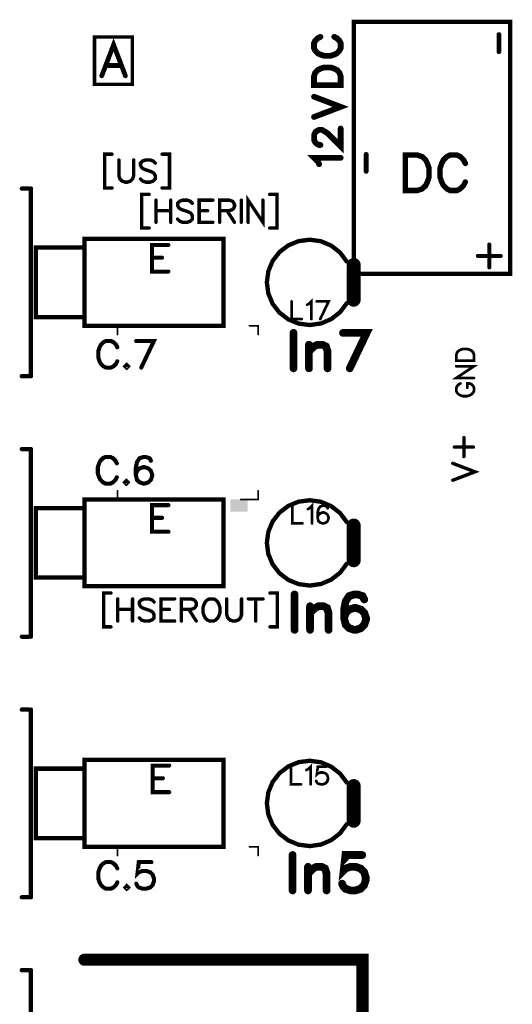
# Model space of a CAD drawing. Extents: x -4 to 99, y -4 to 139.
# Tile 11 of 14: x -4 to 25, y 78 to 135. Entities that reach past the tile are written whole.
import ezdxf

# ---------------------------------------------------------------- set-up
doc = ezdxf.new("R2010")
doc.units = 0
doc.layers.add('Top_Silk', color=2, linetype='CONTINUOUS')

msp = doc.modelspace()

# ---------------------------------------------------------------- linework, layer by layer
at = {"layer": 'Top_Silk', "linetype": 'CONTINUOUS'}
for points, const_width in [([(15.5009, 120.5005), (24.5013, 120.5005), (24.5013, 134.9987), (15.5009, 134.9987), (15.5009, 120.5005)], 0.25), ([(23.8555, 133.2838), (23.8555, 134.2664)], 0.2745), ([(0.5767, 134.1226), (2.7526, 134.1226), (2.7526, 131.4064), (0.5767, 131.4064), (0.5767, 134.1226)], 0.2), ([(2.3605, 131.893), (1.6785, 133.6795), (0.9985, 131.893)], 0.2745), ([(13.5796, 134.1364), (13.4347, 134.0639), (13.2882, 133.9174), (13.2157, 133.7725), (13.2157, 133.481), (13.2882, 133.3345), (13.4347, 133.1896), (13.5796, 133.1155), (13.7986, 133.043), (14.1642, 133.043), (14.3815, 133.1155), (14.528, 133.1896), (14.6729, 133.3345), (14.747, 133.481), (14.747, 133.7725), (14.6729, 133.9174), (14.528, 134.0639), (14.3815, 134.1364)], 0.3333), ([(1.254, 132.4885), (2.105, 132.4885)], 0.2745), ([(13.2157, 131.3555), (14.747, 131.3555), (14.747, 131.8659), (14.6729, 132.0849), (14.528, 132.2315), (14.3815, 132.3039), (14.1642, 132.3764), (13.7986, 132.3764), (13.5796, 132.3039), (13.4347, 132.2315), (13.2882, 132.0849), (13.2157, 131.8659), (13.2157, 131.3555)], 0.3333), ([(13.2157, 129.5231), (14.747, 130.1059), (13.2157, 130.6888)], 0.3333), ([(13.5813, 127.9097), (13.5088, 127.9097), (13.3623, 127.9821), (13.2898, 128.0545), (13.2174, 128.2011), (13.2174, 128.4925), (13.2898, 128.6374), (13.3623, 128.7098), (13.5088, 128.784), (13.6537, 128.784), (13.8003, 128.7098), (14.0176, 128.565), (14.747, 127.8355), (14.747, 128.8564)], 0.3333), ([(1.5917, 127.38), (1.1663, 127.38), (1.1663, 125.4371), (1.5917, 125.4371)], 0.1961), ([(1.9838, 127.0473), (1.9838, 126.1362), (2.0442, 125.9537), (2.1663, 125.833), (2.3488, 125.7712), (2.4696, 125.7712), (2.6521, 125.833), (2.7742, 125.9537), (2.8346, 126.1362), (2.8346, 127.0473)], 0.1961), ([(4.0774, 126.8648), (3.9567, 126.987), (3.7742, 127.0473), (3.5314, 127.0473), (3.3489, 126.987), (3.2267, 126.8648), (3.2267, 126.7441), (3.2885, 126.622), (3.3489, 126.5616), (3.4696, 126.5012), (3.8346, 126.3791), (3.9567, 126.3187), (4.0171, 126.257), (4.0774, 126.1362), (4.0774, 125.9537), (3.9567, 125.833), (3.7742, 125.7712), (3.5314, 125.7712), (3.3489, 125.833), (3.2267, 125.9537)], 0.1961), ([(4.4696, 127.38), (4.895, 127.38), (4.895, 125.4371), (4.4696, 125.4371)], 0.1961), ([(13.5088, 126.8033), (13.4347, 126.9499), (13.2174, 127.1689), (14.747, 127.1689)], 0.3333), ([(16.2164, 126.3866), (16.2164, 127.3693)], 0.2745), ([(18.4761, 127.3307), (18.4761, 125.2889), (19.1567, 125.2889), (19.4487, 125.3877), (19.6441, 125.5809), (19.7407, 125.7763), (19.8373, 126.0661), (19.8373, 126.5535), (19.7407, 126.8455), (19.6441, 127.0387), (19.4487, 127.2341), (19.1567, 127.3307), (18.4761, 127.3307)], 0.3137), ([(21.9225, 126.8455), (21.8259, 127.0387), (21.6305, 127.2341), (21.4373, 127.3307), (21.0487, 127.3307), (20.8533, 127.2341), (20.6602, 127.0387), (20.5613, 126.8455), (20.4647, 126.5535), (20.4647, 126.0661), (20.5613, 125.7763), (20.6602, 125.5809), (20.8533, 125.3877), (21.0487, 125.2889), (21.4373, 125.2889), (21.6305, 125.3877), (21.8259, 125.5809), (21.9225, 125.7763)], 0.3137), ([(-3.1991, 125.4), (-3.6, 125.4)], 0.25), ([(-3.0773, 125.4), (-3.0773, 114.6)], 0.25), ([(3.726, 125.0667), (3.3006, 125.0667), (3.3006, 123.1238), (3.726, 123.1238)], 0.1961), ([(4.1181, 124.734), (4.1181, 123.4579)], 0.1961), ([(4.9689, 124.734), (4.9689, 123.4579)], 0.1961), ([(6.2117, 124.5515), (6.091, 124.6737), (5.9085, 124.734), (5.6657, 124.734), (5.4832, 124.6737), (5.361, 124.5515), (5.361, 124.4308), (5.4228, 124.3087), (5.4832, 124.2483), (5.6039, 124.1879), (5.9689, 124.0658), (6.091, 124.0054), (6.1514, 123.9437), (6.2117, 123.8229), (6.2117, 123.6404), (6.091, 123.5197), (5.9085, 123.4579), (5.6657, 123.4579), (5.4832, 123.5197), (5.361, 123.6404)], 0.1961), ([(7.3929, 124.734), (6.6039, 124.734), (6.6039, 123.4579), (7.3929, 123.4579)], 0.1961), ([(7.785, 124.1262), (8.3311, 124.1262), (8.5136, 124.1879), (8.5754, 124.2483), (8.6358, 124.369), (8.6358, 124.4912), (8.5754, 124.6119), (8.5136, 124.6737), (8.3311, 124.734), (7.785, 124.734), (7.785, 123.4579)], 0.1961), ([(9.0279, 124.734), (9.0279, 123.4579)], 0.1961), ([(10.2708, 124.734), (10.2708, 123.4579), (9.4201, 124.734), (9.4201, 123.4579)], 0.1961), ([(10.663, 125.0667), (11.0883, 125.0667), (11.0883, 123.1238), (10.663, 123.1238)], 0.1961), ([(4.1181, 124.1262), (4.9689, 124.1262)], 0.1961), ([(6.6039, 124.1262), (7.0896, 124.1262)], 0.1961), ([(8.2104, 124.1262), (8.6358, 123.4579)], 0.1961), ([(-0.0001, 122.5013), (7.9992, 122.5013), (7.9992, 117.502), (-0.0001, 117.502), (-0.0001, 122.5013)], 0.25), ([(15.1, 121.1997), (14.7142, 121.716), (14.2073, 122.1141), (13.6144, 122.3667), (12.9761, 122.4564), (12.3365, 122.3769), (11.7396, 122.1339), (11.2264, 121.7439), (10.8324, 121.2339), (10.5846, 120.6389), (10.5, 120), (10.5846, 119.3611), (10.8324, 118.7661), (11.2264, 118.2561), (11.7396, 117.8661), (12.3365, 117.6231), (12.9761, 117.5436), (13.6144, 117.6333), (14.2073, 117.8859), (14.7142, 118.284), (15.1, 118.8003)], 0.25), ([(-0.0001, 118.002), (-2.8006, 118.002), (-2.8006, 122.0012), (-0.0001, 122.0012), (-0.0001, 118.002)], 0.25), ([(4.8303, 122.1537), (3.8835, 122.1537), (3.8835, 120.6224), (4.8303, 120.6224)], 0.2353), ([(23.3017, 120.8657), (23.3017, 122.178)], 0.2353), ([(3.8835, 121.4243), (4.4664, 121.4243)], 0.2353), ([(15.5, 121.0003), (15.5, 118.9997)], 0.8), ([(22.6447, 121.521), (23.957, 121.521)], 0.2353), ([(12.8189, 118.7092), (12.9166, 118.7586), (13.0626, 118.9034), (13.0626, 117.8837)], 0.1569), ([(11.9223, 118.9046), (11.9223, 117.8837), (12.5052, 117.8837)], 0.1569), ([(13.5706, 117.8837), (14.0569, 118.9034), (13.3763, 118.9034)], 0.1569), ([(2.3998, 117.5), (1.9, 117.5), (1.9, 117.0003)], 0.1), ([(10, 117.0003), (10, 117.5), (9.5002, 117.5)], 0.1), ([(12.035, 117.0922), (12.035, 115.0504)], 0.4444), ([(15.2705, 115.0504), (16.2431, 117.0899), (14.8819, 117.0899)], 0.4444), ([(1.892, 116.2611), (1.8196, 116.406), (1.673, 116.5525), (1.5282, 116.625), (1.2367, 116.625), (1.0902, 116.5525), (0.9453, 116.406), (0.8712, 116.2611), (0.7987, 116.0421), (0.7987, 115.6765), (0.8712, 115.4592), (0.9453, 115.3127), (1.0902, 115.1678), (1.2367, 115.0937), (1.5282, 115.0937), (1.673, 115.1678), (1.8196, 115.3127), (1.892, 115.4592)], 0.2353), ([(3.2712, 115.0937), (4.0006, 116.6233), (2.9798, 116.6233)], 0.2353), ([(12.9239, 116.4116), (12.9239, 115.0504)], 0.4444), ([(12.9239, 116.023), (13.2159, 116.315), (13.4113, 116.4116), (13.701, 116.4116), (13.8965, 116.315), (13.993, 116.023), (13.993, 115.0504)], 0.4444), ([(21.4014, 115.4863), (22.4223, 115.4863), (22.4223, 115.8266), (22.3729, 115.9726), (22.2763, 116.0703), (22.1786, 116.1186), (22.0337, 116.1669), (21.79, 116.1669), (21.644, 116.1186), (21.5474, 116.0703), (21.4497, 115.9726), (21.4014, 115.8266), (21.4014, 115.4863)], 0.1569), ([(2.4351, 115.2402), (2.3626, 115.1661), (2.4351, 115.0937), (2.5092, 115.1661), (2.4351, 115.2402)], 0.2353), ([(21.4014, 115.1726), (22.4223, 115.1726), (21.4014, 114.492), (22.4223, 114.492)], 0.1569), ([(-3.1991, 114.6), (-3.6, 114.6)], 0.25), ([(21.644, 114.1783), (21.5474, 114.13), (21.4497, 114.0323), (21.4014, 113.9357), (21.4014, 113.7414), (21.4497, 113.6437), (21.5474, 113.5471), (21.644, 113.4977), (21.79, 113.4494), (22.0337, 113.4494), (22.1786, 113.4977), (22.2763, 113.5471), (22.3729, 113.6437), (22.4223, 113.7414), (22.4223, 113.9357), (22.3729, 114.0323), (22.2763, 114.13), (22.1786, 114.1783), (22.0337, 114.1783), (22.0337, 113.9357)], 0.1569), ([(21.8395, 109.9711), (21.8395, 111.0647)], 0.1961), ([(21.292, 110.5172), (22.3856, 110.5172)], 0.1961), ([(-3.1991, 110.4), (-3.6, 110.4)], 0.25), ([(-3.0773, 110.4), (-3.0773, 99.6)], 0.25), ([(1.8651, 109.5825), (1.7927, 109.7274), (1.6461, 109.874), (1.5012, 109.9464), (1.2098, 109.9464), (1.0632, 109.874), (0.9183, 109.7274), (0.8442, 109.5825), (0.7718, 109.3635), (0.7718, 108.998), (0.8442, 108.7806), (0.9183, 108.6341), (1.0632, 108.4892), (1.2098, 108.4151), (1.5012, 108.4151), (1.6461, 108.4892), (1.7927, 108.6341), (1.8651, 108.7806)], 0.2353), ([(3.8271, 109.7274), (3.7547, 109.8723), (3.5357, 109.9447), (3.3908, 109.9447), (3.1718, 109.8723), (3.0253, 109.6533), (2.9528, 109.2894), (2.9528, 108.9255), (3.0253, 108.6341), (3.1718, 108.4875), (3.3908, 108.4151), (3.4633, 108.4151), (3.6806, 108.4875), (3.8271, 108.6341), (3.8996, 108.8531), (3.8996, 108.9255), (3.8271, 109.1445), (3.6806, 109.2894), (3.4633, 109.3618), (3.3908, 109.3618), (3.1718, 109.2894), (3.0253, 109.1445), (2.9528, 108.9255)], 0.2353), ([(21.2001, 108.6075), (22.4761, 109.0932), (21.2001, 109.5789)], 0.1961), ([(2.4081, 108.5616), (2.3357, 108.4875), (2.4081, 108.4151), (2.4822, 108.4875), (2.4081, 108.5616)], 0.2353), ([(1.9, 107.9995), (1.9, 107.4998), (2.3998, 107.4998)], 0.1), ([(10, 107.9995), (10, 107.4998), (8.9997, 107.4998), (8.9997, 107.4998)], 0.1), ([(-0.0001, 107.5013), (7.9992, 107.5013), (7.9992, 102.502), (-0.0001, 102.502), (-0.0001, 107.5013)], 0.25), ([(4.8369, 107.1742), (3.8902, 107.1742), (3.8902, 105.6429), (4.8369, 105.6429)], 0.2353), ([(15.1, 106.1997), (14.7142, 106.716), (14.2073, 107.1141), (13.6144, 107.3667), (12.9761, 107.4564), (12.3365, 107.3769), (11.7396, 107.1339), (11.2264, 106.7439), (10.8324, 106.2339), (10.5846, 105.6389), (10.5, 105), (10.5846, 104.3611), (10.8324, 103.7661), (11.2264, 103.2561), (11.7396, 102.8661), (12.3365, 102.6231), (12.9761, 102.5436), (13.6144, 102.6333), (14.2073, 102.8859), (14.7142, 103.284), (15.1, 103.8003)], 0.25), ([(11.9652, 107.1416), (11.9652, 106.1207), (12.548, 106.1207)], 0.1569), ([(12.8618, 106.9462), (12.9595, 106.9956), (13.1055, 107.1405), (13.1055, 106.1207)], 0.1569), ([(14.0021, 106.9956), (13.9538, 107.0922), (13.8078, 107.1405), (13.7112, 107.1405), (13.5652, 107.0922), (13.4675, 106.9462), (13.4192, 106.7036), (13.4192, 106.461), (13.4675, 106.2667), (13.5652, 106.169), (13.7112, 106.1207), (13.7595, 106.1207), (13.9044, 106.169), (14.0021, 106.2667), (14.0504, 106.4127), (14.0504, 106.461), (14.0021, 106.607), (13.9044, 106.7036), (13.7595, 106.7519), (13.7112, 106.7519), (13.5652, 106.7036), (13.4675, 106.607), (13.4192, 106.461)], 0.1569), ([(-0.0001, 103.002), (-2.8006, 103.002), (-2.8006, 107.0012), (-0.0001, 107.0012), (-0.0001, 103.002)], 0.25), ([(3.8902, 106.4448), (4.4731, 106.4448)], 0.2353), ([(15.5, 106.0003), (15.5, 103.9997)], 0.8), ([(1.526, 102.1096), (1.1006, 102.1096), (1.1006, 100.1667), (1.526, 100.1667)], 0.1961), ([(10.6773, 102.1096), (11.1027, 102.1096), (11.1027, 100.1667), (10.6773, 100.1667)], 0.1961), ([(12.0956, 102.0344), (12.0956, 99.9927)], 0.4444), ([(16.1083, 101.7424), (16.0117, 101.9356), (15.7197, 102.0322), (15.5265, 102.0322), (15.2345, 101.9356), (15.0391, 101.6436), (14.9425, 101.1584), (14.9425, 100.6733), (15.0391, 100.2847), (15.2345, 100.0893), (15.5265, 99.9927), (15.6231, 99.9927), (15.9129, 100.0893), (16.1083, 100.2847), (16.2049, 100.5767), (16.2049, 100.6733), (16.1083, 100.9653), (15.9129, 101.1584), (15.6231, 101.255), (15.5265, 101.255), (15.2345, 101.1584), (15.0391, 100.9653), (14.9425, 100.6733)], 0.4444), ([(1.9181, 101.7769), (1.9181, 100.5008)], 0.1961), ([(2.7689, 101.7769), (2.7689, 100.5008)], 0.1961), ([(4.0117, 101.5944), (3.891, 101.7165), (3.7085, 101.7769), (3.4657, 101.7769), (3.2832, 101.7165), (3.161, 101.5944), (3.161, 101.4737), (3.2228, 101.3515), (3.2832, 101.2912), (3.4039, 101.2308), (3.7689, 101.1087), (3.891, 101.0483), (3.9514, 100.9865), (4.0117, 100.8658), (4.0117, 100.6833), (3.891, 100.5626), (3.7085, 100.5008), (3.4657, 100.5008), (3.2832, 100.5626), (3.161, 100.6833)], 0.1961), ([(5.1929, 101.7769), (4.4039, 101.7769), (4.4039, 100.5008), (5.1929, 100.5008)], 0.1961), ([(5.585, 101.169), (6.1311, 101.169), (6.3136, 101.2308), (6.3754, 101.2912), (6.4358, 101.4119), (6.4358, 101.534), (6.3754, 101.6547), (6.3136, 101.7165), (6.1311, 101.7769), (5.585, 101.7769), (5.585, 100.5008)], 0.1961), ([(7.1929, 101.7769), (7.0708, 101.7165), (6.95, 101.5944), (6.8883, 101.4737), (6.8279, 101.2912), (6.8279, 100.9865), (6.8883, 100.8054), (6.95, 100.6833), (7.0708, 100.5626), (7.1929, 100.5008), (7.4358, 100.5008), (7.5565, 100.5626), (7.6786, 100.6833), (7.739, 100.8054), (7.7994, 100.9865), (7.7994, 101.2912), (7.739, 101.4737), (7.6786, 101.5944), (7.5565, 101.7165), (7.4358, 101.7769), (7.1929, 101.7769)], 0.1961), ([(8.1915, 101.7769), (8.1915, 100.8658), (8.2519, 100.6833), (8.374, 100.5626), (8.5565, 100.5008), (8.6773, 100.5008), (8.8598, 100.5626), (8.9819, 100.6833), (9.0423, 100.8658), (9.0423, 101.7769)], 0.1961), ([(9.4344, 101.7769), (10.2851, 101.7769)], 0.1961), ([(9.8598, 101.7769), (9.8598, 100.5008)], 0.1961), ([(12.9845, 101.3539), (12.9845, 99.9927)], 0.4444), ([(12.9845, 100.9653), (13.2765, 101.2573), (13.4719, 101.3539), (13.7616, 101.3539), (13.9571, 101.2573), (14.0536, 100.9653), (14.0536, 99.9927)], 0.4444), ([(1.9181, 101.169), (2.7689, 101.169)], 0.1961), ([(4.4039, 101.169), (4.8896, 101.169)], 0.1961), ([(6.0104, 101.169), (6.4358, 100.5008)], 0.1961), ([(-3.1991, 99.6), (-3.6, 99.6)], 0.25), ([(-3.1991, 95.4), (-3.6, 95.4)], 0.25), ([(-3.0773, 95.4), (-3.0773, 84.6)], 0.25), ([(-0.0001, 92.5013), (7.9992, 92.5013), (7.9992, 87.502), (-0.0001, 87.502), (-0.0001, 92.5013)], 0.25), ([(15.1, 91.1997), (14.7142, 91.716), (14.2073, 92.1141), (13.6144, 92.3667), (12.9761, 92.4564), (12.3365, 92.3769), (11.7396, 92.1339), (11.2264, 91.7439), (10.8324, 91.2339), (10.5846, 90.6389), (10.5, 90), (10.5846, 89.3611), (10.8324, 88.7661), (11.2264, 88.2561), (11.7396, 87.8661), (12.3365, 87.6231), (12.9761, 87.5436), (13.6144, 87.6333), (14.2073, 87.8859), (14.7142, 88.284), (15.1, 88.8003)], 0.25), ([(-0.0001, 88.002), (-2.8006, 88.002), (-2.8006, 92.0012), (-0.0001, 92.0012), (-0.0001, 88.002)], 0.25), ([(4.8788, 92.1786), (3.932, 92.1786), (3.932, 90.6473), (4.8788, 90.6473)], 0.2353), ([(11.883, 92.1205), (11.883, 91.0996), (12.4658, 91.0996)], 0.1569), ([(12.7796, 91.9251), (12.8773, 91.9745), (13.0233, 92.1194), (13.0233, 91.0996)], 0.1569), ([(13.9199, 92.1194), (13.4347, 92.1194), (13.3864, 91.6825), (13.4347, 91.7308), (13.5807, 91.7802), (13.7256, 91.7802), (13.8716, 91.7308), (13.9693, 91.6342), (14.0176, 91.4882), (14.0176, 91.3916), (13.9693, 91.2456), (13.8716, 91.1479), (13.7256, 91.0996), (13.5807, 91.0996), (13.4347, 91.1479), (13.3864, 91.1973), (13.337, 91.2939)], 0.1569), ([(3.932, 91.4492), (4.5149, 91.4492)], 0.2353), ([(15.5, 91.0003), (15.5, 88.9997)], 0.8), ([(2.3998, 87.5), (1.9, 87.5), (1.9, 87.0003)], 0.1), ([(10, 87.0003), (10, 87.5), (9.5002, 87.5)], 0.1), ([(1.8941, 86.2586), (1.8216, 86.4035), (1.6751, 86.55), (1.5302, 86.6225), (1.2387, 86.6225), (1.0922, 86.55), (0.9473, 86.4035), (0.8732, 86.2586), (0.8007, 86.0396), (0.8007, 85.674), (0.8732, 85.4567), (0.9473, 85.3102), (1.0922, 85.1653), (1.2387, 85.0912), (1.5302, 85.0912), (1.6751, 85.1653), (1.8216, 85.3102), (1.8941, 85.4567)], 0.2353), ([(3.8561, 86.6208), (3.1284, 86.6208), (3.0559, 85.9655), (3.1284, 86.0379), (3.3474, 86.112), (3.5647, 86.112), (3.7837, 86.0379), (3.9302, 85.893), (4.0027, 85.674), (4.0027, 85.5292), (3.9302, 85.3102), (3.7837, 85.1636), (3.5647, 85.0912), (3.3474, 85.0912), (3.1284, 85.1636), (3.0559, 85.2377), (2.9818, 85.3826)], 0.2353), ([(11.9794, 87.0322), (11.9794, 84.9905)], 0.4444), ([(15.9921, 87.03), (15.0218, 87.03), (14.9252, 86.1562), (15.0218, 86.2528), (15.3138, 86.3516), (15.6035, 86.3516), (15.8955, 86.2528), (16.091, 86.0596), (16.1875, 85.7676), (16.1875, 85.5745), (16.091, 85.2825), (15.8955, 85.087), (15.6035, 84.9905), (15.3138, 84.9905), (15.0218, 85.087), (14.9252, 85.1859), (14.8264, 85.379)], 0.4444), ([(12.8683, 86.3516), (12.8683, 84.9905)], 0.4444), ([(12.8683, 85.963), (13.1603, 86.255), (13.3557, 86.3516), (13.6455, 86.3516), (13.8409, 86.255), (13.9375, 85.963), (13.9375, 84.9905)], 0.4444), ([(2.4371, 85.2377), (2.3647, 85.1636), (2.4371, 85.0912), (2.5112, 85.1636), (2.4371, 85.2377)], 0.2353), ([(-3.1991, 84.6), (-3.6, 84.6)], 0.25), ([(0, 81), (16, 81), (16, 70.5), (19.5, 70.5), (19.5, 70.5)], 0.7), ([(-3.1991, 80.4), (-3.6, 80.4)], 0.25), ([(-3.0773, 80.4), (-3.0773, 69.6)], 0.25)]:
    msp.add_lwpolyline(points, dxfattribs=dict(at, const_width=const_width))
for points, const_width in [([(23.7868, 134.2664, 1), (23.9241, 134.2664, 1), (23.7868, 134.2664, 1)], 0.1373), ([(13.4963, 134.1364, 1), (13.6629, 134.1364, 1), (13.4963, 134.1364, 1)], 0.1667), ([(14.2981, 134.1364, 1), (14.4648, 134.1364, 1), (14.2981, 134.1364, 1)], 0.1667), ([(23.7868, 133.2838, 1), (23.9241, 133.2838, 1), (23.7868, 133.2838, 1)], 0.1373), ([(1.1854, 132.4885, 1), (1.3226, 132.4885, 1), (1.1854, 132.4885, 1)], 0.1373), ([(2.0364, 132.4885, 1), (2.1736, 132.4885, 1), (2.0364, 132.4885, 1)], 0.1373), ([(0.9299, 131.893, 1), (1.0671, 131.893, 1), (0.9299, 131.893, 1)], 0.1373), ([(2.2919, 131.893, 1), (2.4291, 131.893, 1), (2.2919, 131.893, 1)], 0.1373), ([(13.1324, 131.3555, 1), (13.2991, 131.3555, 1), (13.1324, 131.3555, 1)], 0.1667), ([(13.1324, 130.6888, 1), (13.2991, 130.6888, 1), (13.1324, 130.6888, 1)], 0.1667), ([(13.1324, 129.5231, 1), (13.2991, 129.5231, 1), (13.1324, 129.5231, 1)], 0.1667), ([(14.6637, 128.8564, 1), (14.8304, 128.8564, 1), (14.6637, 128.8564, 1)], 0.1667), ([(13.498, 127.9097, 1), (13.6646, 127.9097, 1), (13.498, 127.9097, 1)], 0.1667), ([(1.5427, 127.38, 1), (1.6407, 127.38, 1), (1.5427, 127.38, 1)], 0.098), ([(1.9348, 127.0473, 1), (2.0328, 127.0473, 1), (1.9348, 127.0473, 1)], 0.098), ([(2.7855, 127.0473, 1), (2.8836, 127.0473, 1), (2.7855, 127.0473, 1)], 0.098), ([(4.4206, 127.38, 1), (4.5186, 127.38, 1), (4.4206, 127.38, 1)], 0.098), ([(14.6637, 127.1689, 1), (14.8304, 127.1689, 1), (14.6637, 127.1689, 1)], 0.1667), ([(16.1478, 127.3693, 1), (16.2851, 127.3693, 1), (16.1478, 127.3693, 1)], 0.1373), ([(18.3977, 127.3307, 1), (18.5546, 127.3307, 1), (18.3977, 127.3307, 1)], 0.1569), ([(21.8441, 126.8455, 1), (22.0009, 126.8455, 1), (21.8441, 126.8455, 1)], 0.1569), ([(4.0284, 126.8648, 1), (4.1265, 126.8648, 1), (4.0284, 126.8648, 1)], 0.098), ([(13.4255, 126.8033, 1), (13.5922, 126.8033, 1), (13.4255, 126.8033, 1)], 0.1667), ([(16.1478, 126.3866, 1), (16.2851, 126.3866, 1), (16.1478, 126.3866, 1)], 0.1373), ([(3.1777, 125.9537, 1), (3.2757, 125.9537, 1), (3.1777, 125.9537, 1)], 0.098), ([(21.8441, 125.7763, 1), (22.0009, 125.7763, 1), (21.8441, 125.7763, 1)], 0.1569), ([(-3.6625, 125.4, 1), (-3.5375, 125.4, 1), (-3.6625, 125.4, 1)], 0.125), ([(-3.2616, 125.4, 1), (-3.1366, 125.4, 1), (-3.2616, 125.4, 1)], 0.125), ([(-3.1398, 125.4, 1), (-3.0148, 125.4, 1), (-3.1398, 125.4, 1)], 0.125), ([(1.5427, 125.4371, 1), (1.6407, 125.4371, 1), (1.5427, 125.4371, 1)], 0.098), ([(4.4206, 125.4371, 1), (4.5186, 125.4371, 1), (4.4206, 125.4371, 1)], 0.098), ([(3.677, 125.0667, 1), (3.775, 125.0667, 1), (3.677, 125.0667, 1)], 0.098), ([(4.0691, 124.734, 1), (4.1671, 124.734, 1), (4.0691, 124.734, 1)], 0.098), ([(4.9198, 124.734, 1), (5.0179, 124.734, 1), (4.9198, 124.734, 1)], 0.098), ([(7.3438, 124.734, 1), (7.4419, 124.734, 1), (7.3438, 124.734, 1)], 0.098), ([(8.9789, 124.734, 1), (9.0769, 124.734, 1), (8.9789, 124.734, 1)], 0.098), ([(10.2218, 124.734, 1), (10.3198, 124.734, 1), (10.2218, 124.734, 1)], 0.098), ([(10.6139, 125.0667, 1), (10.712, 125.0667, 1), (10.6139, 125.0667, 1)], 0.098), ([(4.0691, 124.1262, 1), (4.1671, 124.1262, 1), (4.0691, 124.1262, 1)], 0.098), ([(4.9198, 124.1262, 1), (5.0179, 124.1262, 1), (4.9198, 124.1262, 1)], 0.098), ([(6.1627, 124.5515, 1), (6.2608, 124.5515, 1), (6.1627, 124.5515, 1)], 0.098), ([(6.5549, 124.1262, 1), (6.6529, 124.1262, 1), (6.5549, 124.1262, 1)], 0.098), ([(7.0406, 124.1262, 1), (7.1387, 124.1262, 1), (7.0406, 124.1262, 1)], 0.098), ([(7.736, 124.1262, 1), (7.834, 124.1262, 1), (7.736, 124.1262, 1)], 0.098), ([(8.1614, 124.1262, 1), (8.2594, 124.1262, 1), (8.1614, 124.1262, 1)], 0.098), ([(5.312, 123.6404, 1), (5.41, 123.6404, 1), (5.312, 123.6404, 1)], 0.098), ([(3.677, 123.1238, 1), (3.775, 123.1238, 1), (3.677, 123.1238, 1)], 0.098), ([(4.0691, 123.4579, 1), (4.1671, 123.4579, 1), (4.0691, 123.4579, 1)], 0.098), ([(4.9198, 123.4579, 1), (5.0179, 123.4579, 1), (4.9198, 123.4579, 1)], 0.098), ([(7.3438, 123.4579, 1), (7.4419, 123.4579, 1), (7.3438, 123.4579, 1)], 0.098), ([(7.736, 123.4579, 1), (7.834, 123.4579, 1), (7.736, 123.4579, 1)], 0.098), ([(8.5867, 123.4579, 1), (8.6848, 123.4579, 1), (8.5867, 123.4579, 1)], 0.098), ([(8.9789, 123.4579, 1), (9.0769, 123.4579, 1), (8.9789, 123.4579, 1)], 0.098), ([(9.371, 123.4579, 1), (9.4691, 123.4579, 1), (9.371, 123.4579, 1)], 0.098), ([(10.6139, 123.1238, 1), (10.712, 123.1238, 1), (10.6139, 123.1238, 1)], 0.098), ([(4.7715, 122.1537, 1), (4.8891, 122.1537, 1), (4.7715, 122.1537, 1)], 0.1176), ([(23.2428, 122.178, 1), (23.3605, 122.178, 1), (23.2428, 122.178, 1)], 0.1176), ([(3.8247, 121.4243, 1), (3.9424, 121.4243, 1), (3.8247, 121.4243, 1)], 0.1176), ([(4.4076, 121.4243, 1), (4.5252, 121.4243, 1), (4.4076, 121.4243, 1)], 0.1176), ([(15.0375, 121.1997, 1), (15.1625, 121.1997, 1), (15.0375, 121.1997, 1)], 0.125), ([(15.3, 121.0003, 1), (15.7, 121.0003, 1), (15.3, 121.0003, 1)], 0.4), ([(22.5858, 121.521, 1), (22.7035, 121.521, 1), (22.5858, 121.521, 1)], 0.1176), ([(23.8982, 121.521, 1), (24.0158, 121.521, 1), (23.8982, 121.521, 1)], 0.1176), ([(23.2428, 120.8657, 1), (23.3605, 120.8657, 1), (23.2428, 120.8657, 1)], 0.1176), ([(4.7715, 120.6224, 1), (4.8891, 120.6224, 1), (4.7715, 120.6224, 1)], 0.1176), ([(15.3, 118.9997, 1), (15.7, 118.9997, 1), (15.3, 118.9997, 1)], 0.4), ([(11.8831, 118.9046, 1), (11.9615, 118.9046, 1), (11.8831, 118.9046, 1)], 0.0784), ([(12.7797, 118.7092, 1), (12.8581, 118.7092, 1), (12.7797, 118.7092, 1)], 0.0784), ([(13.3371, 118.9034, 1), (13.4155, 118.9034, 1), (13.3371, 118.9034, 1)], 0.0784), ([(15.0375, 118.8003, 1), (15.1625, 118.8003, 1), (15.0375, 118.8003, 1)], 0.125), ([(12.466, 117.8837, 1), (12.5444, 117.8837, 1), (12.466, 117.8837, 1)], 0.0784), ([(13.0234, 117.8837, 1), (13.1018, 117.8837, 1), (13.0234, 117.8837, 1)], 0.0784), ([(13.5314, 117.8837, 1), (13.6098, 117.8837, 1), (13.5314, 117.8837, 1)], 0.0784), ([(2.3748, 117.5, 1), (2.4248, 117.5, 1), (2.3748, 117.5, 1)], 0.05), ([(9.4752, 117.5, 1), (9.5252, 117.5, 1), (9.4752, 117.5, 1)], 0.05), ([(1.875, 117.0003, 1), (1.925, 117.0003, 1), (1.875, 117.0003, 1)], 0.05), ([(9.975, 117.0003, 1), (10.025, 117.0003, 1), (9.975, 117.0003, 1)], 0.05), ([(11.9239, 117.0922, 1), (12.1461, 117.0922, 1), (11.9239, 117.0922, 1)], 0.2222), ([(14.7708, 117.0899, 1), (14.993, 117.0899, 1), (14.7708, 117.0899, 1)], 0.2222), ([(1.8332, 116.2611, 1), (1.9509, 116.2611, 1), (1.8332, 116.2611, 1)], 0.1176), ([(2.9209, 116.6233, 1), (3.0386, 116.6233, 1), (2.9209, 116.6233, 1)], 0.1176), ([(12.8128, 116.4116, 1), (13.035, 116.4116, 1), (12.8128, 116.4116, 1)], 0.2222), ([(12.8128, 116.023, 1), (13.035, 116.023, 1), (12.8128, 116.023, 1)], 0.2222), ([(1.8332, 115.4592, 1), (1.9509, 115.4592, 1), (1.8332, 115.4592, 1)], 0.1176), ([(2.3762, 115.2402, 1), (2.4939, 115.2402, 1), (2.3762, 115.2402, 1)], 0.1176), ([(3.2124, 115.0937, 1), (3.33, 115.0937, 1), (3.2124, 115.0937, 1)], 0.1176), ([(11.9239, 115.0504, 1), (12.1461, 115.0504, 1), (11.9239, 115.0504, 1)], 0.2222), ([(12.8128, 115.0504, 1), (13.035, 115.0504, 1), (12.8128, 115.0504, 1)], 0.2222), ([(13.8819, 115.0504, 1), (14.1042, 115.0504, 1), (13.8819, 115.0504, 1)], 0.2222), ([(15.1594, 115.0504, 1), (15.3816, 115.0504, 1), (15.1594, 115.0504, 1)], 0.2222), ([(21.3622, 115.4863, 1), (21.4406, 115.4863, 1), (21.3622, 115.4863, 1)], 0.0784), ([(21.3622, 115.1726, 1), (21.4406, 115.1726, 1), (21.3622, 115.1726, 1)], 0.0784), ([(-3.6625, 114.6, 1), (-3.5375, 114.6, 1), (-3.6625, 114.6, 1)], 0.125), ([(-3.2616, 114.6, 1), (-3.1366, 114.6, 1), (-3.2616, 114.6, 1)], 0.125), ([(-3.1398, 114.6, 1), (-3.0148, 114.6, 1), (-3.1398, 114.6, 1)], 0.125), ([(22.3831, 114.492, 1), (22.4615, 114.492, 1), (22.3831, 114.492, 1)], 0.0784), ([(21.6048, 114.1783, 1), (21.6832, 114.1783, 1), (21.6048, 114.1783, 1)], 0.0784), ([(21.9945, 113.9357, 1), (22.0729, 113.9357, 1), (21.9945, 113.9357, 1)], 0.0784), ([(21.7905, 111.0647, 1), (21.8885, 111.0647, 1), (21.7905, 111.0647, 1)], 0.098), ([(21.243, 110.5172, 1), (21.341, 110.5172, 1), (21.243, 110.5172, 1)], 0.098), ([(22.3366, 110.5172, 1), (22.4346, 110.5172, 1), (22.3366, 110.5172, 1)], 0.098), ([(-3.6625, 110.4, 1), (-3.5375, 110.4, 1), (-3.6625, 110.4, 1)], 0.125), ([(-3.2616, 110.4, 1), (-3.1366, 110.4, 1), (-3.2616, 110.4, 1)], 0.125), ([(-3.1398, 110.4, 1), (-3.0148, 110.4, 1), (-3.1398, 110.4, 1)], 0.125), ([(21.7905, 109.9711, 1), (21.8885, 109.9711, 1), (21.7905, 109.9711, 1)], 0.098), ([(1.8063, 109.5825, 1), (1.9239, 109.5825, 1), (1.8063, 109.5825, 1)], 0.1176), ([(3.7683, 109.7274, 1), (3.886, 109.7274, 1), (3.7683, 109.7274, 1)], 0.1176), ([(21.151, 109.5789, 1), (21.2491, 109.5789, 1), (21.151, 109.5789, 1)], 0.098), ([(1.8063, 108.7806, 1), (1.9239, 108.7806, 1), (1.8063, 108.7806, 1)], 0.1176), ([(2.894, 108.9255, 1), (3.0117, 108.9255, 1), (2.894, 108.9255, 1)], 0.1176), ([(2.3493, 108.5616, 1), (2.4669, 108.5616, 1), (2.3493, 108.5616, 1)], 0.1176), ([(21.151, 108.6075, 1), (21.2491, 108.6075, 1), (21.151, 108.6075, 1)], 0.098), ([(1.875, 107.9995, 1), (1.925, 107.9995, 1), (1.875, 107.9995, 1)], 0.05), ([(9.975, 107.9995, 1), (10.025, 107.9995, 1), (9.975, 107.9995, 1)], 0.05), ([(2.3748, 107.4998, 1), (2.4248, 107.4998, 1), (2.3748, 107.4998, 1)], 0.05), ([(4.7781, 107.1742, 1), (4.8958, 107.1742, 1), (4.7781, 107.1742, 1)], 0.1176), ([(8.9747, 107.4998, 1), (9.0247, 107.4998, 1), (8.9747, 107.4998, 1)], 0.05), ([(11.9259, 107.1416, 1), (12.0044, 107.1416, 1), (11.9259, 107.1416, 1)], 0.0784), ([(12.8226, 106.9462, 1), (12.901, 106.9462, 1), (12.8226, 106.9462, 1)], 0.0784), ([(13.9629, 106.9956, 1), (14.0413, 106.9956, 1), (13.9629, 106.9956, 1)], 0.0784), ([(3.8314, 106.4448, 1), (3.949, 106.4448, 1), (3.8314, 106.4448, 1)], 0.1176), ([(4.4142, 106.4448, 1), (4.5319, 106.4448, 1), (4.4142, 106.4448, 1)], 0.1176), ([(12.5088, 106.1207, 1), (12.5873, 106.1207, 1), (12.5088, 106.1207, 1)], 0.0784), ([(13.0663, 106.1207, 1), (13.1447, 106.1207, 1), (13.0663, 106.1207, 1)], 0.0784), ([(13.38, 106.461, 1), (13.4584, 106.461, 1), (13.38, 106.461, 1)], 0.0784), ([(15.0375, 106.1997, 1), (15.1625, 106.1997, 1), (15.0375, 106.1997, 1)], 0.125), ([(15.3, 106.0003, 1), (15.7, 106.0003, 1), (15.3, 106.0003, 1)], 0.4), ([(4.7781, 105.6429, 1), (4.8958, 105.6429, 1), (4.7781, 105.6429, 1)], 0.1176), ([(15.3, 103.9997, 1), (15.7, 103.9997, 1), (15.3, 103.9997, 1)], 0.4), ([(15.0375, 103.8003, 1), (15.1625, 103.8003, 1), (15.0375, 103.8003, 1)], 0.125), ([(1.477, 102.1096, 1), (1.575, 102.1096, 1), (1.477, 102.1096, 1)], 0.098), ([(10.6283, 102.1096, 1), (10.7263, 102.1096, 1), (10.6283, 102.1096, 1)], 0.098), ([(11.9845, 102.0344, 1), (12.2067, 102.0344, 1), (11.9845, 102.0344, 1)], 0.2222), ([(1.8691, 101.7769, 1), (1.9671, 101.7769, 1), (1.8691, 101.7769, 1)], 0.098), ([(2.7198, 101.7769, 1), (2.8179, 101.7769, 1), (2.7198, 101.7769, 1)], 0.098), ([(3.9627, 101.5944, 1), (4.0608, 101.5944, 1), (3.9627, 101.5944, 1)], 0.098), ([(5.1438, 101.7769, 1), (5.2419, 101.7769, 1), (5.1438, 101.7769, 1)], 0.098), ([(7.1439, 101.7769, 1), (7.2419, 101.7769, 1), (7.1439, 101.7769, 1)], 0.098), ([(8.1425, 101.7769, 1), (8.2405, 101.7769, 1), (8.1425, 101.7769, 1)], 0.098), ([(8.9932, 101.7769, 1), (9.0913, 101.7769, 1), (8.9932, 101.7769, 1)], 0.098), ([(9.3854, 101.7769, 1), (9.4834, 101.7769, 1), (9.3854, 101.7769, 1)], 0.098), ([(9.8108, 101.7769, 1), (9.9088, 101.7769, 1), (9.8108, 101.7769, 1)], 0.098), ([(10.2361, 101.7769, 1), (10.3342, 101.7769, 1), (10.2361, 101.7769, 1)], 0.098), ([(12.8734, 101.3539, 1), (13.0956, 101.3539, 1), (12.8734, 101.3539, 1)], 0.2222), ([(15.9972, 101.7424, 1), (16.2194, 101.7424, 1), (15.9972, 101.7424, 1)], 0.2222), ([(1.8691, 101.169, 1), (1.9671, 101.169, 1), (1.8691, 101.169, 1)], 0.098), ([(2.7198, 101.169, 1), (2.8179, 101.169, 1), (2.7198, 101.169, 1)], 0.098), ([(4.3549, 101.169, 1), (4.4529, 101.169, 1), (4.3549, 101.169, 1)], 0.098), ([(4.8406, 101.169, 1), (4.9387, 101.169, 1), (4.8406, 101.169, 1)], 0.098), ([(5.536, 101.169, 1), (5.634, 101.169, 1), (5.536, 101.169, 1)], 0.098), ([(5.9614, 101.169, 1), (6.0594, 101.169, 1), (5.9614, 101.169, 1)], 0.098), ([(12.8734, 100.9653, 1), (13.0956, 100.9653, 1), (12.8734, 100.9653, 1)], 0.2222), ([(1.8691, 100.5008, 1), (1.9671, 100.5008, 1), (1.8691, 100.5008, 1)], 0.098), ([(2.7198, 100.5008, 1), (2.8179, 100.5008, 1), (2.7198, 100.5008, 1)], 0.098), ([(3.112, 100.6833, 1), (3.21, 100.6833, 1), (3.112, 100.6833, 1)], 0.098), ([(5.1438, 100.5008, 1), (5.2419, 100.5008, 1), (5.1438, 100.5008, 1)], 0.098), ([(5.536, 100.5008, 1), (5.634, 100.5008, 1), (5.536, 100.5008, 1)], 0.098), ([(6.3867, 100.5008, 1), (6.4848, 100.5008, 1), (6.3867, 100.5008, 1)], 0.098), ([(9.8108, 100.5008, 1), (9.9088, 100.5008, 1), (9.8108, 100.5008, 1)], 0.098), ([(14.8314, 100.6733, 1), (15.0536, 100.6733, 1), (14.8314, 100.6733, 1)], 0.2222), ([(1.477, 100.1667, 1), (1.575, 100.1667, 1), (1.477, 100.1667, 1)], 0.098), ([(10.6283, 100.1667, 1), (10.7263, 100.1667, 1), (10.6283, 100.1667, 1)], 0.098), ([(11.9845, 99.9927, 1), (12.2067, 99.9927, 1), (11.9845, 99.9927, 1)], 0.2222), ([(12.8734, 99.9927, 1), (13.0956, 99.9927, 1), (12.8734, 99.9927, 1)], 0.2222), ([(13.9425, 99.9927, 1), (14.1648, 99.9927, 1), (13.9425, 99.9927, 1)], 0.2222), ([(-3.6625, 99.6, 1), (-3.5375, 99.6, 1), (-3.6625, 99.6, 1)], 0.125), ([(-3.2616, 99.6, 1), (-3.1366, 99.6, 1), (-3.2616, 99.6, 1)], 0.125), ([(-3.1398, 99.6, 1), (-3.0148, 99.6, 1), (-3.1398, 99.6, 1)], 0.125), ([(-3.6625, 95.4, 1), (-3.5375, 95.4, 1), (-3.6625, 95.4, 1)], 0.125), ([(-3.2616, 95.4, 1), (-3.1366, 95.4, 1), (-3.2616, 95.4, 1)], 0.125), ([(-3.1398, 95.4, 1), (-3.0148, 95.4, 1), (-3.1398, 95.4, 1)], 0.125), ([(4.8199, 92.1786, 1), (4.9376, 92.1786, 1), (4.8199, 92.1786, 1)], 0.1176), ([(11.8437, 92.1205, 1), (11.9222, 92.1205, 1), (11.8437, 92.1205, 1)], 0.0784), ([(12.7404, 91.9251, 1), (12.8188, 91.9251, 1), (12.7404, 91.9251, 1)], 0.0784), ([(13.8807, 92.1194, 1), (13.9591, 92.1194, 1), (13.8807, 92.1194, 1)], 0.0784), ([(3.8732, 91.4492, 1), (3.9908, 91.4492, 1), (3.8732, 91.4492, 1)], 0.1176), ([(4.4561, 91.4492, 1), (4.5737, 91.4492, 1), (4.4561, 91.4492, 1)], 0.1176), ([(13.2978, 91.2939, 1), (13.3762, 91.2939, 1), (13.2978, 91.2939, 1)], 0.0784), ([(15.0375, 91.1997, 1), (15.1625, 91.1997, 1), (15.0375, 91.1997, 1)], 0.125), ([(15.3, 91.0003, 1), (15.7, 91.0003, 1), (15.3, 91.0003, 1)], 0.4), ([(4.8199, 90.6473, 1), (4.9376, 90.6473, 1), (4.8199, 90.6473, 1)], 0.1176), ([(12.4266, 91.0996, 1), (12.5051, 91.0996, 1), (12.4266, 91.0996, 1)], 0.0784), ([(12.9841, 91.0996, 1), (13.0625, 91.0996, 1), (12.9841, 91.0996, 1)], 0.0784), ([(15.3, 88.9997, 1), (15.7, 88.9997, 1), (15.3, 88.9997, 1)], 0.4), ([(15.0375, 88.8003, 1), (15.1625, 88.8003, 1), (15.0375, 88.8003, 1)], 0.125), ([(2.3748, 87.5, 1), (2.4248, 87.5, 1), (2.3748, 87.5, 1)], 0.05), ([(9.4752, 87.5, 1), (9.5252, 87.5, 1), (9.4752, 87.5, 1)], 0.05), ([(1.875, 87.0003, 1), (1.925, 87.0003, 1), (1.875, 87.0003, 1)], 0.05), ([(3.7973, 86.6208, 1), (3.9149, 86.6208, 1), (3.7973, 86.6208, 1)], 0.1176), ([(9.975, 87.0003, 1), (10.025, 87.0003, 1), (9.975, 87.0003, 1)], 0.05), ([(11.8683, 87.0322, 1), (12.0905, 87.0322, 1), (11.8683, 87.0322, 1)], 0.2222), ([(15.881, 87.03, 1), (16.1032, 87.03, 1), (15.881, 87.03, 1)], 0.2222), ([(1.8352, 86.2586, 1), (1.9529, 86.2586, 1), (1.8352, 86.2586, 1)], 0.1176), ([(12.7572, 86.3516, 1), (12.9794, 86.3516, 1), (12.7572, 86.3516, 1)], 0.2222), ([(12.7572, 85.963, 1), (12.9794, 85.963, 1), (12.7572, 85.963, 1)], 0.2222), ([(1.8352, 85.4567, 1), (1.9529, 85.4567, 1), (1.8352, 85.4567, 1)], 0.1176), ([(2.3783, 85.2377, 1), (2.4959, 85.2377, 1), (2.3783, 85.2377, 1)], 0.1176), ([(2.923, 85.3826, 1), (3.0406, 85.3826, 1), (2.923, 85.3826, 1)], 0.1176), ([(11.8683, 84.9905, 1), (12.0905, 84.9905, 1), (11.8683, 84.9905, 1)], 0.2222), ([(12.7572, 84.9905, 1), (12.9794, 84.9905, 1), (12.7572, 84.9905, 1)], 0.2222), ([(13.8264, 84.9905, 1), (14.0486, 84.9905, 1), (13.8264, 84.9905, 1)], 0.2222), ([(14.7153, 85.379, 1), (14.9375, 85.379, 1), (14.7153, 85.379, 1)], 0.2222), ([(-3.6625, 84.6, 1), (-3.5375, 84.6, 1), (-3.6625, 84.6, 1)], 0.125), ([(-3.2616, 84.6, 1), (-3.1366, 84.6, 1), (-3.2616, 84.6, 1)], 0.125), ([(-3.1398, 84.6, 1), (-3.0148, 84.6, 1), (-3.1398, 84.6, 1)], 0.125), ([(-0.175, 81, 1), (0.175, 81, 1), (-0.175, 81, 1)], 0.35), ([(-3.6625, 80.4, 1), (-3.5375, 80.4, 1), (-3.6625, 80.4, 1)], 0.125), ([(-3.2616, 80.4, 1), (-3.1366, 80.4, 1), (-3.2616, 80.4, 1)], 0.125), ([(-3.1398, 80.4, 1), (-3.0148, 80.4, 1), (-3.1398, 80.4, 1)], 0.125)]:
    msp.add_lwpolyline(points, format="xyb", dxfattribs=dict(at, const_width=const_width))
at = {"layer": 'Top_Silk'}
msp.add_solid([(9.3998, 107.4998), (8.4003, 107.4998), (9.3998, 106.8), (8.4003, 106.8)], dxfattribs=at)

doc.saveas('drawing.dxf')
